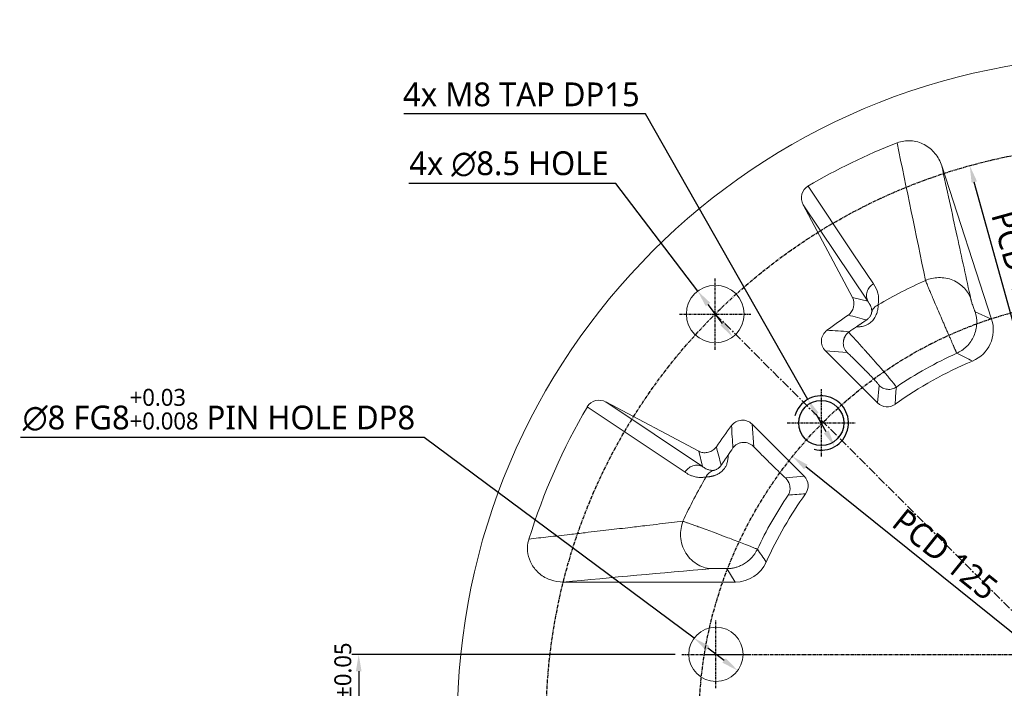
# Model space of a CAD drawing. Header units: millimetres. Extents: x 0 to 5219, y 0 to 2970.
# Tile 191 of 232: x 4673 to 4818, y 129 to 228. Entities that reach past the tile are written whole.
import ezdxf

# ---------------------------------------------------------------- set-up
doc = ezdxf.new("R2010")
doc.units = ezdxf.units.MM
doc.header["$LTSCALE"] = 0.2
doc.linetypes.add('CENTER2', pattern=[1.125, 0.75, -0.125, 0.125, -0.125])
doc.linetypes.add('CENTERX2', pattern=[4, 2.5, -0.5, 0.5, -0.5])
doc.layers.add('02_Center Line', color=1, linetype='CENTER2')
doc.layers.add('05_Section Line', color=3, linetype='Continuous')
doc.styles.add('Rainbow-4.0 Style', font='malgunsl.ttf')
doc.dimstyles.new('Rainbow-4.0 Style', dxfattribs={"dimtxt": 3.5, "dimasz": 2.5, "dimexe": 1, "dimexo": 1, "dimgap": 1, "dimtad": 1, "dimdsep": 46, "dimtxsty": 'Rainbow-4.0 Style', "dimcen": 0, "dimclrd": 251, "dimclre": 251, "dimclrt": 7, "dimazin": 3, "dimtp": 0.1, "dimtm": 0.1, "dimtfac": 0.61, "dimtmove": 0, "dimatfit": 3, "dimfxl": 1, "dimlwd": -1, "dimlwe": -1, "dimarcsym": 1})
doc.dimstyles.new('Rainbow-4.0 Style$3', dxfattribs={"dimtxt": 3.5, "dimasz": 2.5, "dimexe": 1, "dimexo": 1, "dimgap": 1, "dimtad": 1, "dimtoh": 1, "dimdsep": 46, "dimtxsty": 'Rainbow-4.0 Style', "dimcen": 0, "dimclrd": 251, "dimclre": 251, "dimclrt": 7, "dimazin": 3, "dimtp": 0.1, "dimtm": 0.1, "dimtfac": 0.61, "dimtmove": 0, "dimatfit": 3, "dimfxl": 1, "dimlwd": -1, "dimlwe": -1, "dimarcsym": 1})

# ---------------------------------------------------------------- blocks, each defined once
blk = doc.blocks.new('A$C48e13476')
at = {"ltscale": 2.5}
blk.add_circle((0, 0), 3.32, dxfattribs=at)
at = {"layer": '02_Center Line', "ltscale": 2.5}
for p, q in [((0, 5), (0, -5)), ((-5, 0), (5, 0))]:
    blk.add_line(p, q, dxfattribs=at)
at = {"layer": '05_Section Line', "ltscale": 2.5}
blk.add_arc((0, 0), 4, 255, 165, dxfattribs=at)
blk = doc.blocks.new('A$Cc2a0bf7b')
at = {"linetype": 'Continuous', "lineweight": 18}
for p, q in [((-26.77, 81.93), (-19.42, 59.33)), ((-39.89, 62.54), (-47.15, 76.19)), ((-37.64, 61.97), (-47.15, 76.19)), ((-39.89, 62.54), (-37.64, 61.97)), ((-21.86, 60.43), (-19.42, 59.33)), ((-36.21, 47.02), (-43.88, 54.69)), ((-40.7, 54.44), (-43.88, 54.69)), ((-36.21, 47.02), (-35.98, 49.59)), ((-78.93, 46.45), (-64.55, 36.81)), ((-76.19, 47.15), (-62.54, 39.89)), ((-76.19, 47.15), (-61.97, 37.64)), ((-54.69, 43.88), (-47.02, 36.21)), ((-54.69, 43.88), (-54.43, 40.56)), ((-61.97, 37.64), (-62.54, 39.89)), ((-49.77, 35.97), (-47.02, 36.21)), ((-57.15, 20.64), (-58.41, 22.62)), ((-57.15, 20.64), (-82.46, 20.64))]:
    blk.add_line(p, q, dxfattribs=at)
at = {"linetype": 'Continuous', "lineweight": 18, "flags": 128}
blk.add_lwpolyline([(-36.81, 64.55), (-37.84, 66.08), (-39.79, 68.98), (-46.45, 78.93)], dxfattribs=at)
at = {"linetype": 'Continuous', "lineweight": 18}
for centre, radius in [((0, 0), 98.05), ((-60.1, 60.1), 4.25), ((-60, 10), 4)]:
    blk.add_circle(centre, radius, dxfattribs=at)
for start, end in [(112.7025, 125.6968), (144.3001, 155.8395)]:
    blk.add_arc((0, 0), 57.64, start, end, dxfattribs=at)
for centre, major_axis, ratio, start_param, end_param in [((0.07, -0.14), (40.07, -82.53), 1, 3.062417, 3.221386), ((-45.37, 77.11), (1.18, -1.76), 0.94444, 3.087467, 4.605958), ((-24.18, 57.79), (-4.56, 2.06), 0.998889, 2.390808, 3.878568), ((-42.47, 56.1), (-2, 0.15), 0.998561, 5.437867, 7.145172), ((0.31, -0.14), (84.13, -37.01), 0.999999, 3.024461, 3.256613), ((-77.11, 45.37), (1.76, -1.18), 0.94444, 1.677227, 3.195715), ((-34.8, 48.43), (0.18, 1.99), 0.998964, 2.444615, 3.851859), ((-56.1, 42.47), (-0.16, 2), 0.998561, 5.421064, 7.128055), ((-48.43, 34.8), (1.99, 0.18), 0.998964, 5.572632, 6.979809), ((-57.15, 25.64), (-2.7, 4.21), 0.999141, 2.572262, 3.720604)]:
    blk.add_ellipse(centre, major_axis=major_axis, ratio=ratio, start_param=start_param, end_param=end_param, dxfattribs=at)
for points, knots in [([(-33.35, 85.29), (-33.03, 85.42), (-32.69, 85.51), (-32.02, 85.61), (-31.66, 85.63), (-30.98, 85.59), (-30.64, 85.53), (-29.97, 85.34), (-29.65, 85.2), (-29.04, 84.88), (-28.75, 84.69), (-28.22, 84.25), (-27.98, 84.01), (-27.54, 83.47), (-27.34, 83.18), (-27.01, 82.58), (-26.88, 82.27), (-26.77, 81.93)], [0, 0, 0, 0, 0.125, 0.125, 0.25, 0.25, 0.375, 0.375, 0.5, 0.5, 0.625, 0.625, 0.75, 0.75, 0.875, 0.875, 1, 1, 1, 1]), ([(-26.77, 81.93), (-26.01, 78.46), (-24.59, 71.93), (-23.15, 65.36), (-22.48, 62.28)], [0, 0, 0, 0, 0.531729, 1, 1, 1, 1]), ([(-29.16, 65.05), (-28.88, 65.17), (-28.57, 65.27), (-27.92, 65.41), (-27.58, 65.45), (-26.89, 65.47), (-26.53, 65.44), (-25.82, 65.32), (-25.47, 65.21), (-24.81, 64.94), (-24.49, 64.76), (-23.91, 64.36), (-23.65, 64.13), (-23.2, 63.64), (-23.01, 63.38), (-22.69, 62.83), (-22.57, 62.56), (-22.48, 62.28)], [0, 0, 0, 0, 0.125, 0.125, 0.25, 0.25, 0.375, 0.375, 0.5, 0.5, 0.625, 0.625, 0.75, 0.75, 0.875, 0.875, 1, 1, 1, 1]), ([(-36.81, 64.55), (-37.01, 64.43), (-37.21, 64.27), (-37.54, 63.88), (-37.67, 63.64), (-37.83, 63.14), (-37.86, 62.88), (-37.81, 62.39), (-37.74, 62.16), (-37.64, 61.97)], [0, 0, 0, 0, 0.25, 0.25, 0.5, 0.5, 0.75, 0.75, 1, 1, 1, 1]), ([(-36.12, 61.46), (-36, 62.1), (-36.05, 62.65), (-36.31, 63.66), (-36.53, 64.12), (-36.81, 64.55)], [0, 0, 0, 0, 0.5, 0.5, 1, 1, 1, 1]), ([(-24.56, 54.33), (-24.56, 54.33), (-24.56, 54.34), (-24.57, 54.36), (-24.59, 54.39), (-24.61, 54.43), (-24.63, 54.48), (-24.66, 54.55), (-24.69, 54.62), (-24.73, 54.71), (-24.78, 54.82), (-24.83, 54.93), (-24.89, 55.06), (-24.95, 55.2), (-25.02, 55.36), (-25.09, 55.53), (-25.17, 55.72), (-25.26, 55.91), (-25.35, 56.12), (-25.45, 56.34), (-25.55, 56.58), (-25.66, 56.82), (-25.77, 57.07), (-25.88, 57.34), (-26, 57.6), (-26.12, 57.88), (-26.24, 58.16), (-26.36, 58.44), (-26.48, 58.73), (-26.74, 59.33), (-27.13, 60.23), (-27.61, 61.35), (-28.02, 62.31), (-28.35, 63.09), (-28.6, 63.69), (-28.79, 64.15), (-28.93, 64.49), (-29.04, 64.74), (-29.11, 64.92), (-29.14, 65.01), (-29.16, 65.05)], [0, 0, 0, 0, 0.014353, 0.029062, 0.044127, 0.059546, 0.075316, 0.091432, 0.107888, 0.124674, 0.141781, 0.159196, 0.176906, 0.194894, 0.213142, 0.23163, 0.250337, 0.269238, 0.288308, 0.307521, 0.326848, 0.346261, 0.365729, 0.385222, 0.404709, 0.42416, 0.443544, 0.462831, 0.481993, 0.501001, 0.582549, 0.657379, 0.724497, 0.783658, 0.835142, 0.879528, 0.917519, 0.94983, 0.977128, 1, 1, 1, 1]), ([(-40.54, 59.94), (-40.34, 60.08), (-40.17, 60.26), (-39.97, 60.56), (-39.91, 60.67), (-39.82, 60.89), (-39.78, 61.01), (-39.63, 61.59), (-39.67, 62.1), (-39.89, 62.54)], [0, 0, 0, 0, 0.25, 0.25, 0.375, 0.375, 0.5, 0.5, 1, 1, 1, 1]), ([(-39.32, 58.22), (-39.28, 58.22), (-39.19, 58.22), (-39.03, 58.22), (-38.86, 58.22), (-38.61, 58.25), (-38.32, 58.31), (-38.02, 58.4), (-37.74, 58.52), (-37.43, 58.69), (-37.15, 58.92), (-36.91, 59.16), (-36.7, 59.42), (-36.53, 59.72), (-36.39, 60.02), (-36.29, 60.32), (-36.2, 60.64), (-36.16, 60.92), (-36.13, 61.15), (-36.12, 61.32), (-36.12, 61.41), (-36.12, 61.46)], [0, 0, 0, 0, 0.025613, 0.053959, 0.084834, 0.11803, 0.188033, 0.228056, 0.271756, 0.333772, 0.390378, 0.440921, 0.49665, 0.554476, 0.617672, 0.683882, 0.741233, 0.834984, 0.892264, 0.947406, 1, 1, 1, 1]), ([(-37.64, 61.97), (-37.6, 61.92), (-37.53, 61.82), (-37.43, 61.66), (-37.32, 61.47), (-37.23, 61.26), (-37.15, 61.05), (-37.1, 60.84), (-37.07, 60.62), (-37.08, 60.45), (-37.08, 60.37)], [0, 0, 0, 0, 0.105512, 0.22076, 0.345656, 0.506873, 0.627484, 0.75225, 0.876476, 1, 1, 1, 1]), ([(-36.12, 61.46), (-36.35, 61.35), (-36.56, 61.19), (-36.89, 60.82), (-37.01, 60.6), (-37.08, 60.37)], [0, 0, 0, 0, 0.5, 0.5, 1, 1, 1, 1]), ([(-22.48, 62.28), (-22.47, 62.27), (-22.47, 62.25), (-22.46, 62.21), (-22.45, 62.17), (-22.43, 62.1), (-22.4, 62), (-22.35, 61.82), (-22.27, 61.56), (-22.16, 61.22), (-22.05, 60.91), (-21.97, 60.69), (-21.92, 60.56), (-21.89, 60.49), (-21.87, 60.44), (-21.86, 60.43), (-21.86, 60.43)], [0, 0, 0, 0, 0.031023, 0.062091, 0.093444, 0.125316, 0.188192, 0.250487, 0.375225, 0.500174, 0.624852, 0.74959, 0.811821, 0.874848, 0.93766, 1, 1, 1, 1]), ([(-37.85, 59.22), (-38.28, 59.34), (-39.18, 59.59), (-40.08, 59.82), (-40.54, 59.94)], [0, 0, 0, 0, 0.482467, 1, 1, 1, 1]), ([(-37.08, 60.37), (-37.08, 60.36), (-37.09, 60.33), (-37.1, 60.26), (-37.12, 60.15), (-37.17, 60.01), (-37.25, 59.86), (-37.35, 59.69), (-37.48, 59.53), (-37.62, 59.39), (-37.75, 59.29), (-37.81, 59.24), (-37.85, 59.22)], [0, 0, 0, 0, 0.064353, 0.175313, 0.325308, 0.460882, 0.582781, 0.691002, 0.793602, 0.893848, 0.947909, 1, 1, 1, 1]), ([(-24.56, 54.33), (-24.05, 54.56), (-23.55, 54.89), (-22.67, 55.75), (-22.3, 56.28), (-21.79, 57.44), (-21.65, 58.08), (-21.6, 59.3), (-21.69, 59.9), (-21.86, 60.43)], [0, 0, 0, 0, 0.25, 0.25, 0.5, 0.5, 0.75, 0.75, 1, 1, 1, 1]), ([(-39.32, 58.22), (-39.28, 58.25), (-39.18, 58.32), (-39.05, 58.41), (-38.91, 58.5), (-38.78, 58.59), (-38.66, 58.67), (-38.53, 58.76), (-38.41, 58.84), (-38.29, 58.92), (-38.18, 59), (-38.06, 59.07), (-37.95, 59.15), (-37.88, 59.2), (-37.85, 59.22)], [0, 0, 0, 0, 0.084431, 0.167435, 0.249367, 0.330593, 0.411492, 0.492446, 0.573836, 0.656038, 0.739416, 0.824319, 0.911078, 1, 1, 1, 1]), ([(-40.49, 57.41), (-40.53, 57.38), (-40.6, 57.32), (-40.69, 57.23), (-40.79, 57.12), (-40.87, 57.01), (-40.95, 56.9), (-41.02, 56.77), (-41.08, 56.65), (-41.13, 56.52), (-41.17, 56.39), (-41.21, 56.25), (-41.23, 56.12), (-41.26, 55.9), (-41.25, 55.59), (-41.18, 55.26), (-41.08, 55), (-40.98, 54.81), (-40.85, 54.61), (-40.75, 54.5), (-40.7, 54.44)], [0, 0, 0, 0, 0.0391332, 0.0787779, 0.1187891, 0.1590529, 0.199488, 0.2400453, 0.2806614, 0.3212028, 0.3615468, 0.4015923, 0.4412449, 0.4804199, 0.5999976, 0.7185123, 0.7830358, 0.8521007, 0.9247641, 1, 1, 1, 1]), ([(-40.39, 57.49), (-40.41, 57.47), (-40.44, 57.45), (-40.47, 57.42), (-40.49, 57.41)], [0, 0, 0, 0, 0.49565, 1, 1, 1, 1]), ([(-33.45, 49.35), (-33.45, 49.35), (-33.46, 49.36), (-33.47, 49.39), (-33.51, 49.45), (-33.62, 49.59), (-33.81, 49.84), (-34.11, 50.21), (-34.49, 50.66), (-34.96, 51.23), (-35.49, 51.86), (-36.06, 52.5), (-36.65, 53.17), (-37.35, 53.97), (-37.98, 54.67), (-38.57, 55.34), (-39.09, 55.9), (-39.56, 56.41), (-39.89, 56.77), (-40.1, 57), (-40.3, 57.22), (-40.43, 57.35), (-40.49, 57.41)], [0, 0, 0, 0, 0.012378, 0.035207, 0.068439, 0.112049, 0.1793, 0.236149, 0.302336, 0.368489, 0.437156, 0.501297, 0.558398, 0.628277, 0.719466, 0.750442, 0.81836, 0.886483, 0.914833, 0.943207, 0.971597, 1, 1, 1, 1]), ([(-35.98, 49.59), (-35.98, 49.59), (-35.99, 49.6), (-36, 49.62), (-36.01, 49.64), (-36.03, 49.68), (-36.06, 49.71), (-36.12, 49.79), (-36.23, 49.92), (-36.43, 50.14), (-36.67, 50.4), (-37.06, 50.81), (-37.52, 51.29), (-38.02, 51.81), (-38.42, 52.21), (-38.83, 52.62), (-39.23, 53.02), (-39.63, 53.41), (-39.97, 53.75), (-40.25, 54.02), (-40.48, 54.24), (-40.63, 54.37), (-40.7, 54.44)], [0, 0, 0, 0, 0.020951, 0.041809, 0.06262, 0.083431, 0.10429, 0.125244, 0.18784, 0.250153, 0.312326, 0.375286, 0.499964, 0.562166, 0.624942, 0.687562, 0.750154, 0.81242, 0.874856, 0.916784, 0.95838, 1, 1, 1, 1]), ([(-22.25, 53.17), (-22.62, 53.36), (-23.39, 53.75), (-24.16, 54.13), (-24.56, 54.33)], [0, 0, 0, 0, 0.4796299, 1, 1, 1, 1]), ([(-35.98, 49.59), (-35.83, 49.44), (-35.65, 49.3), (-35.23, 49.1), (-35, 49.04), (-34.52, 48.99), (-34.28, 49.01), (-33.83, 49.13), (-33.63, 49.23), (-33.45, 49.35)], [0, 0, 0, 0, 0.25, 0.25, 0.5, 0.5, 0.75, 0.75, 1, 1, 1, 1]), ([(-33.45, 49.35), (-33.49, 48.93), (-33.55, 48.08), (-33.61, 47.23), (-33.64, 46.81)], [0, 0, 0, 0, 0.503188, 1, 1, 1, 1]), ([(-57.49, 40.39), (-57.46, 40.43), (-57.41, 40.49), (-57.33, 40.59), (-57.24, 40.67), (-57.13, 40.78), (-56.97, 40.89), (-56.71, 41.04), (-56.37, 41.16), (-55.96, 41.21), (-55.55, 41.18), (-55.21, 41.08), (-54.95, 40.96), (-54.76, 40.85), (-54.59, 40.71), (-54.48, 40.61), (-54.43, 40.56)], [0, 0, 0, 0, 0.031966, 0.063433, 0.094644, 0.125849, 0.1867, 0.2511, 0.376008, 0.500783, 0.626372, 0.750411, 0.815161, 0.877987, 0.939416, 1, 1, 1, 1]), ([(-62.54, 39.89), (-62.34, 39.81), (-61.93, 39.66), (-61.25, 39.69), (-60.58, 39.92), (-60.15, 40.26), (-59.97, 40.5), (-59.94, 40.54)], [0, 0, 0, 0, 0.223305, 0.445675, 0.69455, 0.952345, 1, 1, 1, 1]), ([(-61.45, 36.12), (-61.43, 36.12), (-61.38, 36.12), (-61.29, 36.12), (-61.2, 36.13), (-61.1, 36.14), (-61, 36.15), (-60.89, 36.16), (-60.77, 36.18), (-60.66, 36.21), (-60.54, 36.23), (-60.4, 36.27), (-60.16, 36.34), (-59.87, 36.46), (-59.52, 36.65), (-59.14, 36.91), (-58.83, 37.24), (-58.57, 37.62), (-58.43, 37.91), (-58.33, 38.24), (-58.27, 38.51), (-58.23, 38.78), (-58.21, 39.06), (-58.22, 39.23), (-58.22, 39.32)], [0, 0, 0, 0, 0.031145, 0.06211, 0.092849, 0.123312, 0.153448, 0.183205, 0.21254, 0.24141, 0.269779, 0.297613, 0.335042, 0.425747, 0.477526, 0.544897, 0.655652, 0.689298, 0.762742, 0.80701, 0.852609, 0.899839, 0.948917, 1, 1, 1, 1]), ([(-59.94, 40.54), (-59.83, 40.09), (-59.59, 39.19), (-59.34, 38.3), (-59.22, 37.85)], [0, 0, 0, 0, 0.502483, 1, 1, 1, 1]), ([(-59.22, 37.85), (-59.2, 37.88), (-59.15, 37.95), (-59.08, 38.06), (-59, 38.18), (-58.92, 38.29), (-58.84, 38.41), (-58.76, 38.53), (-58.67, 38.66), (-58.59, 38.78), (-58.5, 38.91), (-58.41, 39.05), (-58.32, 39.18), (-58.26, 39.27), (-58.22, 39.32)], [0, 0, 0, 0, 0.088933, 0.175698, 0.260607, 0.343988, 0.426191, 0.507581, 0.588533, 0.669429, 0.750651, 0.832577, 0.915575, 1, 1, 1, 1]), ([(-54.43, 40.56), (-54.37, 40.5), (-54.26, 40.39), (-54.1, 40.22), (-53.93, 40.05), (-53.76, 39.88), (-53.58, 39.7), (-53.41, 39.52), (-53.08, 39.2), (-52.61, 38.72), (-51.99, 38.11), (-51.38, 37.51), (-50.9, 37.04), (-50.53, 36.68), (-50.26, 36.43), (-50.01, 36.19), (-49.85, 36.04), (-49.77, 35.97)], [0, 0, 0, 0, 0.035635, 0.071228, 0.106845, 0.14255, 0.178409, 0.214484, 0.250839, 0.375194, 0.500209, 0.625197, 0.749401, 0.81278, 0.875437, 0.937724, 1, 1, 1, 1]), ([(-61.97, 37.64), (-62.16, 37.74), (-62.62, 37.89), (-63.42, 37.8), (-64.12, 37.39), (-64.43, 37.01), (-64.55, 36.81)], [0.2187246, 0.2187246, 0.2187246, 0.2187246, 0.360991, 0.5031737, 0.6453564, 0.7811881, 0.7811881, 0.7811881, 0.7811881]), ([(-59.22, 37.85), (-59.24, 37.83), (-59.26, 37.79), (-59.31, 37.72), (-59.38, 37.64), (-59.45, 37.56), (-59.55, 37.46), (-59.69, 37.35), (-59.85, 37.25), (-60.01, 37.17), (-60.16, 37.12), (-60.28, 37.09), (-60.35, 37.09), (-60.37, 37.08)], [0, 0, 0, 0, 0.030721, 0.066043, 0.106215, 0.155677, 0.206669, 0.300442, 0.417428, 0.539265, 0.674837, 0.852616, 1, 1, 1, 1]), ([(-64.55, 36.81), (-64.5, 36.78), (-64.39, 36.71), (-64.21, 36.6), (-64.02, 36.49), (-63.74, 36.36), (-63.41, 36.23), (-63.05, 36.13), (-62.68, 36.07), (-62.32, 36.04), (-61.96, 36.05), (-61.69, 36.08), (-61.53, 36.11), (-61.45, 36.12)], [0, 0, 0, 0, 0.060199, 0.127045, 0.200517, 0.280595, 0.432666, 0.53988, 0.641592, 0.779147, 0.86838, 0.942019, 1, 1, 1, 1]), ([(-60.37, 37.08), (-60.41, 37.08), (-60.52, 37.08), (-60.75, 37.09), (-61.01, 37.14), (-61.26, 37.23), (-61.5, 37.33), (-61.74, 37.47), (-61.89, 37.59), (-61.97, 37.64)], [0, 0, 0, 0, 0.0466464, 0.1704781, 0.3725347, 0.4935067, 0.6543598, 0.8382857, 1, 1, 1, 1]), ([(-61.45, 36.12), (-61.4, 36.23), (-61.28, 36.45), (-61.02, 36.73), (-60.71, 36.95), (-60.49, 37.05), (-60.37, 37.08)], [0.218726, 0.218726, 0.218726, 0.218726, 0.3545564, 0.4967391, 0.6389218, 0.7811042, 0.7811042, 0.7811042, 0.7811042]), ([(-49.77, 35.97), (-49.74, 35.94), (-49.68, 35.88), (-49.59, 35.78), (-49.51, 35.67), (-49.43, 35.56), (-49.36, 35.44), (-49.3, 35.32), (-49.24, 35.2), (-49.19, 35.07), (-49.15, 34.93), (-49.11, 34.73), (-49.08, 34.46), (-49.1, 34.17), (-49.15, 33.92), (-49.22, 33.69), (-49.3, 33.54), (-49.35, 33.45)], [0, 0, 0, 0, 0.037964, 0.077162, 0.11765, 0.159477, 0.202688, 0.247323, 0.293417, 0.341002, 0.390106, 0.440756, 0.564619, 0.703664, 0.778798, 0.877578, 1, 1, 1, 1]), ([(-64.85, 29.59), (-65.41, 29.52), (-66.56, 29.39), (-68.33, 29.19), (-70.36, 28.95), (-72.85, 28.66), (-75.87, 28.3), (-78.84, 27.96), (-81.82, 27.61), (-84.59, 27.3), (-86.58, 27.08), (-87.52, 26.98)], [0, 0, 0, 0, 0.070973, 0.147499, 0.229578, 0.333919, 0.472775, 0.627526, 0.729585, 0.872267, 1, 1, 1, 1]), ([(-60.56, 22.63), (-60.88, 22.63), (-61.22, 22.67), (-61.91, 22.85), (-62.27, 22.99), (-62.96, 23.36), (-63.3, 23.61), (-63.91, 24.19), (-64.19, 24.53), (-64.65, 25.27), (-64.83, 25.68), (-65.09, 26.51), (-65.17, 26.93), (-65.22, 27.76), (-65.2, 28.16), (-65.07, 28.92), (-64.98, 29.27), (-64.85, 29.59)], [0, 0, 0, 0, 0.125, 0.125, 0.25, 0.25, 0.375, 0.375, 0.5, 0.5, 0.625, 0.625, 0.75, 0.75, 0.875, 0.875, 1, 1, 1, 1]), ([(-53.9, 25.48), (-53.9, 25.48), (-53.91, 25.49), (-53.93, 25.49), (-53.96, 25.51), (-54.02, 25.53), (-54.1, 25.56), (-54.28, 25.63), (-54.59, 25.76), (-55.09, 25.96), (-55.73, 26.21), (-56.62, 26.55), (-57.69, 26.96), (-58.9, 27.42), (-60.11, 27.88), (-61.14, 28.26), (-61.86, 28.52), (-62.3, 28.68), (-62.77, 28.85), (-63.19, 29), (-63.62, 29.16), (-63.93, 29.26), (-64.17, 29.35), (-64.38, 29.42), (-64.56, 29.49), (-64.72, 29.54), (-64.81, 29.57), (-64.85, 29.59)], [0, 0, 0, 0, 0.012318, 0.026911, 0.043763, 0.062855, 0.084166, 0.107672, 0.178849, 0.227391, 0.281733, 0.360793, 0.439813, 0.506162, 0.59936, 0.670643, 0.708886, 0.747269, 0.764389, 0.815455, 0.848633, 0.880292, 0.903945, 0.927732, 0.95166, 0.975742, 1, 1, 1, 1]), ([(-82.46, 20.64), (-83.08, 20.7), (-84.34, 20.82), (-85.99, 21.77), (-87.17, 23.14), (-87.75, 24.76), (-87.76, 26.08), (-87.57, 26.79), (-87.52, 26.98)], [0, 0, 0, 0, 0.199002, 0.398285, 0.589283, 0.767678, 0.937192, 1, 1, 1, 1]), ([(-58.41, 22.62), (-58.38, 22.62), (-58.32, 22.62), (-58.21, 22.62), (-58.08, 22.63), (-57.94, 22.64), (-57.77, 22.66), (-57.58, 22.69), (-57.37, 22.73), (-57.15, 22.78), (-56.9, 22.85), (-56.64, 22.94), (-56.37, 23.06), (-56.08, 23.2), (-55.79, 23.37), (-55.49, 23.57), (-55.19, 23.8), (-54.89, 24.07), (-54.61, 24.37), (-54.35, 24.71), (-54.1, 25.08), (-53.97, 25.35), (-53.9, 25.48)], [0, 0, 0, 0, 0.015723, 0.0349, 0.057584, 0.083838, 0.113727, 0.147318, 0.184671, 0.225839, 0.270864, 0.319768, 0.372546, 0.429162, 0.489539, 0.553553, 0.621029, 0.691728, 0.765359, 0.841563, 0.91993, 1, 1, 1, 1]), ([(-53.9, 25.48), (-53.68, 25.16), (-53.25, 24.54), (-52.81, 23.9), (-52.59, 23.59)], [0, 0, 0, 0, 0.503662, 1, 1, 1, 1]), ([(-58.41, 22.62), (-58.42, 22.62), (-58.42, 22.62), (-58.44, 22.63), (-58.46, 22.63), (-58.51, 22.63), (-58.59, 22.64), (-58.74, 22.64), (-59, 22.65), (-59.36, 22.65), (-59.73, 22.65), (-60.02, 22.65), (-60.23, 22.64), (-60.36, 22.64), (-60.48, 22.64), (-60.53, 22.63), (-60.56, 22.63)], [0, 0, 0, 0, 0.031348, 0.062565, 0.093954, 0.12581, 0.188054, 0.250533, 0.375002, 0.499693, 0.624487, 0.749223, 0.811924, 0.874478, 0.937964, 1, 1, 1, 1])]:
    blk.add_open_spline(points, degree=3, knots=knots, dxfattribs=at)
for points in [[(-33.35, 85.29), (-31.95, 78.58), (-30.55, 71.84), (-29.16, 65.05)], [(-29.16, 65.05), (-31.54, 63.98), (-33.87, 62.78), (-36.12, 61.45)], [(-43.68, 57.7), (-42.65, 58.47), (-41.61, 59.22), (-40.54, 59.94)], [(-39.32, 58.22), (-39.68, 57.98), (-40.04, 57.74), (-40.39, 57.49)], [(-43.68, 57.7), (-42.57, 57.65), (-41.47, 57.58), (-40.39, 57.49)], [(-24.56, 54.33), (-27.66, 52.93), (-30.64, 51.26), (-33.45, 49.35)], [(-59.94, 40.54), (-59.22, 41.6), (-58.47, 42.65), (-57.7, 43.68)], [(-57.49, 40.39), (-57.58, 41.48), (-57.65, 42.57), (-57.7, 43.68)], [(-58.22, 39.32), (-57.98, 39.68), (-57.74, 40.04), (-57.49, 40.39)], [(-64.85, 29.59), (-63.83, 31.82), (-62.7, 34), (-61.45, 36.12)], [(-49.35, 33.45), (-51.07, 30.92), (-52.59, 28.25), (-53.9, 25.48)], [(-46.81, 33.64), (-47.65, 33.59), (-48.5, 33.53), (-49.35, 33.45)], [(-82.46, 20.64), (-75.32, 21.31), (-68.08, 21.97), (-60.56, 22.63)]]:
    blk.add_open_spline(points, degree=3, dxfattribs=at)
at = {"layer": '02_Center Line', "ltscale": 2.5}
for p, q in [((-60.1, 54.85), (-60.1, 65.35)), ((-65.35, 60.1), (-54.85, 60.1)), ((-60, 5), (-60, 15)), ((-65, 10), (-55, 10))]:
    blk.add_line(p, q, dxfattribs=at)
at = {"layer": '02_Center Line', "linetype": 'CENTERX2', "ltscale": 2.5}
blk.add_line((-60.1, 60.1), (60.1, -60.1), dxfattribs=at)
at = {"layer": '02_Center Line', "linetype": 'CENTERX2'}
blk.add_line((-61.69, 10), (59, 9.97), dxfattribs=at)
for radius in [85, 62.5]:
    blk.add_circle((0, 0), radius, dxfattribs=at)
at = {"ltscale": 2.5}
blk.add_blockref('A$C48e13476', (-44.5, 44.06), dxfattribs=at)
blk = doc.blocks.new('*D102')
at = {"color": 251, "linetype": 'ByBlock', "transparency": 16777216}
for p, q in [((4760.72, 203.44), (4730.3, 203.44)), ((4772.79, 187.62), (4760.72, 203.44)), ((4776.43, 182.85), (4774.31, 185.63))]:
    blk.add_line(p, q, dxfattribs=at)
at = {"color": 251, "transparency": 16777216}
for points in [[(4774.64, 185.89), (4773.98, 185.38), (4772.79, 187.62)], [(4776.76, 183.1), (4776.1, 182.6), (4777.95, 180.86)]]:
    blk.add_solid(points, dxfattribs=at)
at = {"layer": 'Defpoints', "color": 0, "transparency": 16777216}
for p in [(4772.79, 187.62), (4777.95, 180.86)]:
    blk.add_point(p, dxfattribs=at)
at = {"color": 7, "transparency": 16777216, "insert": (4745.01, 206.32), "char_height": 3.5, "attachment_point": 5, "style": 'Rainbow-4.0 Style'}
blk.add_mtext('4x ∅8.5 HOLE', dxfattribs=at)
blk = doc.blocks.new('*D103')
at = {"color": 251, "linetype": 'ByBlock', "transparency": 16777216}
for p, q in [((4765.13, 213.73), (4729.55, 213.73)), ((4789, 171.68), (4765.13, 213.73)), ((4791.71, 166.89), (4790.23, 169.5))]:
    blk.add_line(p, q, dxfattribs=at)
at = {"color": 251, "transparency": 16777216}
for points in [[(4790.59, 169.71), (4789.87, 169.3), (4789, 171.68)], [(4792.07, 167.1), (4791.35, 166.69), (4792.95, 164.72)]]:
    blk.add_solid(points, dxfattribs=at)
at = {"layer": 'Defpoints', "color": 0, "transparency": 16777216}
for p in [(4789, 171.68), (4792.95, 164.72)]:
    blk.add_point(p, dxfattribs=at)
at = {"color": 7, "transparency": 16777216, "insert": (4746.84, 216.55), "char_height": 3.5, "attachment_point": 5, "style": 'Rainbow-4.0 Style'}
blk.add_mtext('4x M8 TAP DP15', dxfattribs=at)
blk = doc.blocks.new('*D104')
at = {"color": 251, "linetype": 'ByBlock', "transparency": 16777216}
for p, q in [((4896.29, 184.95), (4929.93, 218.6)), ((4935.52, 124.14), (4969.06, 124.14))]:
    blk.add_line(p, q, dxfattribs=at)
blk.add_arc((4835.48, 124.14), 132.58, 1.0804, 43.9196, dxfattribs=at)
at = {"color": 251, "transparency": 16777216}
for points in [[(4930.68, 215.81), (4931.27, 216.4), (4929.23, 217.89)], [(4968.45, 126.64), (4967.62, 126.63), (4968.06, 124.14)]]:
    blk.add_solid(points, dxfattribs=at)
at = {"layer": 'Defpoints', "color": 0, "transparency": 16777216}
for p in [(4895.58, 184.24), (4963.54, 158.45), (4736.43, 124.14), (4934.52, 124.14), (4775.37, 64.03)]:
    blk.add_point(p, dxfattribs=at)
at = {"color": 7, "transparency": 16777216, "insert": (4960.53, 175.94), "char_height": 3.5, "attachment_point": 5, "rotation": 292.5, "style": 'Rainbow-4.0 Style'}
blk.add_mtext('45°', dxfattribs=at)
blk = doc.blocks.new('*D105')
at = {"color": 251, "linetype": 'ByBlock', "transparency": 16777216}
for p, q in [((4935.52, 124.14), (4969.06, 124.14)), ((4896.29, 63.33), (4929.93, 29.68))]:
    blk.add_line(p, q, dxfattribs=at)
blk.add_arc((4835.48, 124.14), 132.58, 316.0804, 358.9196, dxfattribs=at)
at = {"color": 251, "transparency": 16777216}
for points in [[(4967.62, 121.64), (4968.45, 121.64), (4968.06, 124.14)], [(4931.27, 31.88), (4930.68, 32.47), (4929.23, 30.39)]]:
    blk.add_solid(points, dxfattribs=at)
at = {"layer": 'Defpoints', "color": 0, "transparency": 16777216}
for p in [(4775.37, 184.24), (4736.43, 124.14), (4934.52, 124.14), (4895.58, 64.03), (4950.3, 57.85)]:
    blk.add_point(p, dxfattribs=at)
at = {"color": 7, "transparency": 16777216, "insert": (4955.4, 74.47), "char_height": 3.5, "attachment_point": 5, "rotation": 67.5, "style": 'Rainbow-4.0 Style'}
blk.add_mtext('45°', dxfattribs=at)
blk = doc.blocks.new('*D106')
at = {"color": 251, "linetype": 'ByBlock', "transparency": 16777216}
for p, q in [((4769.48, 134.14), (4721.9, 134.14)), ((4722.9, 131.64), (4722.9, 126.64)), ((4735.43, 124.14), (4721.9, 124.14))]:
    blk.add_line(p, q, dxfattribs=at)
at = {"color": 251, "transparency": 16777216}
for points in [[(4722.49, 131.64), (4723.32, 131.64), (4722.9, 134.14)], [(4722.49, 126.64), (4723.32, 126.64), (4722.9, 124.14)]]:
    blk.add_solid(points, dxfattribs=at)
at = {"layer": 'Defpoints', "color": 0, "transparency": 16777216}
for p in [(4770.48, 134.14), (4722.9, 124.14), (4736.43, 124.14)]:
    blk.add_point(p, dxfattribs=at)
at = {"color": 7, "transparency": 16777216, "insert": (4720.08, 129.14), "char_height": 3.5, "attachment_point": 5, "rotation": 90, "style": 'Rainbow-4.0 Style'}
blk.add_mtext('10{}{\\H0.71x;\\C140;%%p0.05}', dxfattribs=at)
blk = doc.blocks.new('*D107')
at = {"color": 251, "linetype": 'ByBlock', "transparency": 16777216}
for p, q in [((4732.53, 166.08), (4673.13, 166.08)), ((4772.27, 136.53), (4732.53, 166.08)), ((4776.68, 133.25), (4774.27, 135.04))]:
    blk.add_line(p, q, dxfattribs=at)
at = {"color": 251, "transparency": 16777216}
for points in [[(4774.52, 135.37), (4774.02, 134.7), (4772.27, 136.53)], [(4776.93, 133.58), (4776.43, 132.91), (4778.69, 131.75)]]:
    blk.add_solid(points, dxfattribs=at)
at = {"layer": 'Defpoints', "color": 0, "transparency": 16777216}
for p in [(4772.27, 136.53), (4778.69, 131.75)]:
    blk.add_point(p, dxfattribs=at)
at = {"color": 7, "transparency": 16777216, "insert": (4702.33, 170.12), "char_height": 3.5, "attachment_point": 5, "style": 'Rainbow-4.0 Style'}
blk.add_mtext('∅8 FG8{}{\\H0.71x;\\C3;\\S+0.03^ +0.008;}{{}} PIN HOLE DP8', dxfattribs=at)
blk = doc.blocks.new('*D108')
at = {"color": 251, "linetype": 'ByBlock', "transparency": 16777216}
blk.add_line((4882.25, 86.56), (4788.7, 161.72), dxfattribs=at)
at = {"color": 251, "transparency": 16777216}
for points in [[(4788.96, 162.04), (4788.44, 161.39), (4786.75, 163.28)], [(4882.51, 86.88), (4881.99, 86.23), (4884.2, 84.99)]]:
    blk.add_solid(points, dxfattribs=at)
at = {"layer": 'Defpoints', "color": 0, "transparency": 16777216}
for p in [(4786.75, 163.28), (4884.2, 84.99)]:
    blk.add_point(p, dxfattribs=at)
at = {"color": 7, "transparency": 16777216, "insert": (4809.22, 148.85), "char_height": 3.5, "attachment_point": 5, "rotation": 321.22, "style": 'Rainbow-4.0 Style'}
blk.add_mtext('PCD 125', dxfattribs=at)
blk = doc.blocks.new('*D109')
at = {"color": 251, "linetype": 'ByBlock', "transparency": 16777216}
blk.add_line((4857.45, 44.62), (4813.5, 203.66), dxfattribs=at)
at = {"color": 251, "transparency": 16777216}
for points in [[(4813.9, 203.77), (4813.1, 203.55), (4812.83, 206.07)], [(4857.85, 44.73), (4857.05, 44.51), (4858.12, 42.21)]]:
    blk.add_solid(points, dxfattribs=at)
at = {"layer": 'Defpoints', "color": 0, "transparency": 16777216}
for p in [(4812.83, 206.07), (4858.12, 42.21)]:
    blk.add_point(p, dxfattribs=at)
at = {"color": 7, "transparency": 16777216, "insert": (4820.02, 190.64), "char_height": 3.5, "attachment_point": 5, "rotation": 285.4477, "style": 'Rainbow-4.0 Style'}
blk.add_mtext('PCD 170', dxfattribs=at)

msp = doc.modelspace()

# ---------------------------------------------------------------- block references
msp.add_blockref('A$Cc2a0bf7b', (4835.475, 124.139))

# ---------------------------------------------------------------- dimensions: what is measured, and where the dimension line sits
for p1, p2, text, override, picture, middle in [((4792.947, 164.719), (4788.998, 171.676), '4x M<> TAP DP15', {"dimpost": '<>', "dimatfit": 2}, '*D103', (4746.84, 213.73)), ((4777.949, 180.865), (4772.793, 187.622), '4x <> HOLE', {"dimatfit": 2}, '*D102', (4745.014, 203.436)), ((4778.686, 131.753), (4772.267, 136.527), '<> FG8{}{\\H0.71x;\\C3;\\S+0.03^ +0.008;}{{}} PIN HOLE DP8', {"dimtp": 0.03, "dimtm": -0.008, "dimtdec": 3, "dimatfit": 2}, '*D107', (4702.331, 166.075))]:
    dim = msp.add_diameter_dim_2p(p1=p1, p2=p2, text=text, dimstyle='Rainbow-4.0 Style$3', override=override)
    dim.commit()
    dim.dimension.update_dxf_attribs({"geometry": picture, "text_midpoint": middle, "dimtype": 163})
dim = msp.add_angular_dim_2l(base=(4963.54, 158.454), line1=((4934.524, 124.139), (4736.427, 124.139)), line2=((4775.371, 64.035), (4895.579, 184.243)), dimstyle='Rainbow-4.0 Style')
dim.commit()
dim.dimension.update_dxf_attribs({"geometry": '*D104', "text_midpoint": (4960.534, 175.94)})
for p1, p2, picture, middle in [((4858.116, 42.21), (4812.835, 206.068), '*D109', (4817.306, 189.888)), ((4884.197, 84.993), (4786.753, 163.285), '*D108', (4807.453, 146.654))]:
    dim = msp.add_diameter_dim_2p(p1=p1, p2=p2, dimstyle='Rainbow-4.0 Style$3', override={"dimpost": 'PCD <>', "dimatfit": 2})
    dim.commit()
    dim.dimension.update_dxf_attribs({"geometry": picture, "text_midpoint": middle, "dimtype": 163})
dim = msp.add_angular_dim_2l(base=(4950.295, 57.848), line1=((4775.371, 184.243), (4895.579, 64.035)), line2=((4934.524, 124.139), (4736.427, 124.139)), dimstyle='Rainbow-4.0 Style')
dim.commit()
dim.dimension.update_dxf_attribs({"geometry": '*D105', "text_midpoint": (4957.966, 73.402), "dimtype": 162})
dim = msp.add_linear_dim(base=(4722.902, 124.139), p1=(4770.476, 134.14), p2=(4736.427, 124.139), angle=90, text='<>{}{\\H0.71x;\\C140;%%p0.05}', dimstyle='Rainbow-4.0 Style', override={"dimtp": 0.05, "dimtm": 0.05})
dim.commit()
dim.dimension.update_dxf_attribs({"geometry": '*D106', "text_midpoint": (4722.902, 129.14), "dimtype": 160})

doc.saveas('drawing.dxf')
